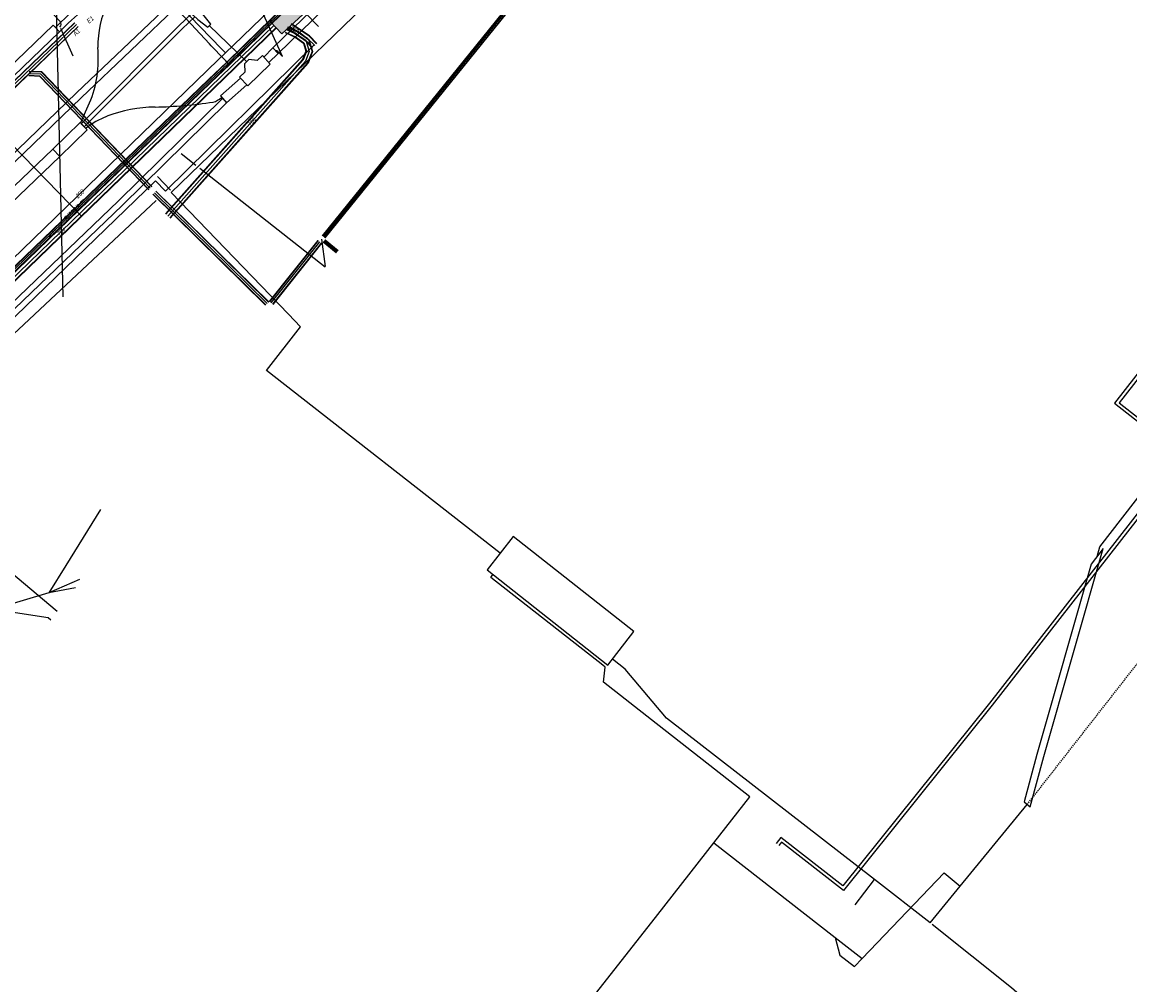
# Model space of a CAD drawing. Header units: metres. Extents: x 2695563 to 2696938, y 1260544 to 1262032.
# Tile 150 of 256: x 2696141 to 2696272, y 1261323 to 1261437. Entities that reach past the tile are written whole.
import ezdxf

# ---------------------------------------------------------------- set-up
doc = ezdxf.new("R2010")
doc.units = ezdxf.units.M
doc.linetypes.add('AUSGEZOGEN', pattern=[0])
doc.linetypes.add('STRICHLINIE2_S3', pattern=[0.25, 0.15, -0.1])
for name, color, linetype in [('AW_LK_Ein-Auslauftext', 24, 'AUSGEZOGEN'), ('AW_LK_Haltung', 24, 'AUSGEZOGEN'), ('EW_LK_Bauwerk_FL_Linie_Punkt', 1, 'AUSGEZOGEN'), ('EW_LK_Trasseabs', 1, 'AUSGEZOGEN'), ('EW_LK_Trasserand', 1, 'AUSGEZOGEN'), ('FM_LK_SW_BAUWERK', 94, 'AUSGEZOGEN'), ('FM_LK_SW_TRASSEKANTE', 94, 'AUSGEZOGEN'), ('FM_LK_SW_TRASSEKANTE_TEXT', 94, 'AUSGEZOGEN'), ('FW_LK_Leitung', 200, 'AUSGEZOGEN'), ('GA_LK_Leitung', 32, 'AUSGEZOGEN'), ('GA_LK_Leitung_Text', 32, 'AUSGEZOGEN'), ('WA_LK_Leitung', 171, 'AUSGEZOGEN'), ('WA_LK_Leitung_Text', 171, 'AUSGEZOGEN')]:
    doc.layers.add(name, color=color, linetype=linetype)
doc.styles.add('ARIAL', font='arial.ttf')
pattern_1 = [(0, (2703955, 1269100), (4050, 4050), [4050, -4050]), (90, (2703955, 1269100), (-4050, 4050), [4050, -4050])]
pattern_2 = [(0, (2708005, 1273150), (6075, 6075), [6075, -6075]), (90, (2708005, 1273150), (-6075, 6075), [6075, -6075])]

# ---------------------------------------------------------------- blocks, each defined once
blk = doc.blocks.new('COMPLEXOBJECT_1773')
at = {"layer": 'EW_LK_Trasserand', "color": 1, "linetype": 'AUSGEZOGEN', "transparency": 33554687}
blk.add_line((6102.49, 11383.43), (6103.34, 11382.57), dxfattribs=at)
for points in [[(6143.55, 11421.7), (6128.99, 11407.78), (6121.53, 11400.44), (6111.58, 11390.8)], [(6112.38, 11389.9), (6122.37, 11399.58), (6129.83, 11406.92), (6144.38, 11420.83), (6143.55, 11421.7)]]:
    blk.add_lwpolyline(points, dxfattribs=at)
for centre, radius, start, end in [((6042.89, 11466.65), 102.33, 305.8698, 312.162), ((6043.6, 11465.83), 102.45, 305.8606, 312.1729), ((6105.77, 11379.77), 4.92, 126.4114, 131.929), ((6104.77, 11381.12), 2.04, 124.746, 134.7828)]:
    blk.add_arc(centre, radius, start, end, dxfattribs=at)
blk = doc.blocks.new('COMPLEXOBJECT_1805')
at = {"layer": 'EW_LK_Trasserand', "color": 1, "linetype": 'AUSGEZOGEN', "transparency": 33554687}
blk.add_line((6121.1, 11385.9), (6121.64, 11385.45), dxfattribs=at)
blk.add_lwpolyline([(6128.26, 11392.5), (6132.87, 11396.86), (6139.09, 11402.88), (6151.76, 11415.04), (6164.14, 11427.21), (6163.65, 11427.71), (6151.28, 11415.54), (6138.6, 11403.38), (6132.38, 11397.37), (6127.77, 11393)], dxfattribs=at)
for centre, radius, start, end in [((6176.33, 11340.44), 71.56, 132.7355, 137.3489), ((6176.14, 11340.64), 70.58, 132.7198, 137.3652), ((6251.02, 11276.79), 169.66, 138.6288, 139.9754), ((6245.54, 11281.51), 161.72, 138.6053, 140.0067)]:
    blk.add_arc(centre, radius, start, end, dxfattribs=at)
blk = doc.blocks.new('COMPLEXOBJECT_1808')
at = {"layer": 'EW_LK_Trasserand', "color": 1, "linetype": 'AUSGEZOGEN', "transparency": 33554687}
blk.add_line((6143.88, 11436.09), (6144.36, 11435.59), dxfattribs=at)
blk.add_lwpolyline([(6150.4, 11440.5), (6151.31, 11441.06), (6150.95, 11441.65), (6150, 11441.07)], dxfattribs=at)
for centre, radius, start, end in [((6167.36, 11413.49), 32.59, 122.1936, 136.097), ((6167.55, 11413.23), 32.21, 122.1684, 136.0478)]:
    blk.add_arc(centre, radius, start, end, dxfattribs=at)
blk = doc.blocks.new('COMPLEXOBJECT_2170')
at = {"layer": 'EW_LK_Trasseabs', "color": 1, "linetype": 'AUSGEZOGEN', "transparency": 33554687}
for p, q in [((6143.7, 11438.18), (6143.98, 11438.55)), ((6144.42, 11436.81), (6143.74, 11437.56))]:
    blk.add_line(p, q, dxfattribs=at)
for centre, radius, start, end in [((6144.07, 11437.89), 0.465, 142.1062, 225.3244), ((6144.03, 11436.47), 0.52, 317.6174, 41.3934)]:
    blk.add_arc(centre, radius, start, end, dxfattribs=at)
blk = doc.blocks.new('COMPLEXOBJECT_2249')
at = {"layer": 'EW_LK_Trasseabs', "color": 1, "linetype": 'AUSGEZOGEN', "transparency": 33554687}
blk.add_line((6170.76, 11432.67), (6170.19, 11433.27), dxfattribs=at)
blk.add_arc((6169.99, 11433.07), 0.282, 44.6158, 103.6068, dxfattribs=at)
blk = doc.blocks.new('COMPLEXOBJECT_2555')
at = {"layer": 'EW_LK_Trasseabs', "color": 1, "linetype": 'AUSGEZOGEN', "transparency": 33554687}
for centre, radius, start, end in [((6162.05, 11429.33), 2.11, 283.3179, 314.3481), ((6155.92, 11410.03), 16.66, 90.8587, 110.9168), ((6154.79, 11477.1), 50.42, 270.9976, 278.8375), ((6153.48, 11416.55), 9.69, 111.2028, 128.3362)]:
    blk.add_arc(centre, radius, start, end, dxfattribs=at)
blk = doc.blocks.new('COMPLEXOBJECT_2556')
at = {"layer": 'EW_LK_Trasseabs', "color": 1, "linetype": 'AUSGEZOGEN', "transparency": 33554687}
for centre, radius, start, end in [((6133.25, 11432.42), 15.7, 352.4045, 4.7854), ((6135.7, 11432.35), 13.26, 337.0176, 351.3016)]:
    blk.add_arc(centre, radius, start, end, dxfattribs=at)
blk = doc.blocks.new('COMPLEXOBJECT_2557')
at = {"layer": 'EW_LK_Trasseabs', "color": 1, "linetype": 'AUSGEZOGEN', "transparency": 33554687}
blk.add_line((6151.33, 11441.04), (6151.18, 11441.28), dxfattribs=at)
for centre, radius, start, end in [((6155.81, 11436.8), 6.17, 136.5951, 158.7332), ((6161.25, 11433.8), 12.36, 154.9102, 180.3338)]:
    blk.add_arc(centre, radius, start, end, dxfattribs=at)

msp = doc.modelspace()

# ---------------------------------------------------------------- hatches: boundary and pattern name
at = {"layer": 'EW_LK_Bauwerk_FL_Linie_Punkt', "lineweight": 18, "transparency": 33554687}
h = msp.add_hatch(dxfattribs=at)
h.set_pattern_fill('MUSTER', color=1, scale=4050, style=0, pattern_type=2)
h.set_pattern_definition(pattern_1)
h.paths.add_polyline_path([(2696167.61, 1261429), (2696170.27, 1261431.57), (2696169.33, 1261432.61), (2696168.7, 1261432.02), (2696167.74, 1261432.11), (2696167.22, 1261431.61), (2696167.27, 1261430.64), (2696166.62, 1261430.04)], flags=0)
h = msp.add_hatch(dxfattribs=at)
h.set_pattern_fill('MUSTER', color=1, scale=4050, style=0, pattern_type=2)
h.set_pattern_definition(pattern_1)
h.paths.add_polyline_path([(2696210.2, 1261360.51), (2696213.27, 1261364.47), (2696199.01, 1261375.73), (2696195.94, 1261371.77)], flags=0)
at = {"layer": 'EW_LK_Trasserand', "lineweight": 18, "transparency": 33554687}
h = msp.add_hatch(dxfattribs=at)
h.set_pattern_fill('MUSTER', color=1, scale=6075, style=0, pattern_type=2)
h.set_pattern_definition(pattern_2)
h.paths.add_polyline_path([(2696208.77, 1261470.18), (2696189.62, 1261451.94), (2696170.58, 1261433.48), (2696171.2, 1261432.84), (2696190.23, 1261451.3), (2696209.38, 1261469.55)], flags=0)
h = msp.add_hatch(dxfattribs=at)
h.set_pattern_fill('MUSTER', color=1, scale=6075, style=0, pattern_type=2)
h.set_pattern_definition(pattern_2)
h.paths.add_polyline_path([(2696145.33, 1261435.4), (2696145.51, 1261435.58), (2696145.69, 1261435.76), (2696145.86, 1261435.94), (2696146.04, 1261436.11), (2696146.22, 1261436.29), (2696146.41, 1261436.46), (2696146.59, 1261436.63), (2696146.78, 1261436.81), (2696146.96, 1261436.97), (2696147.15, 1261437.14), (2696147.34, 1261437.31), (2696147.53, 1261437.47), (2696147.72, 1261437.64), (2696147.91, 1261437.8), (2696148.11, 1261437.96), (2696148.3, 1261438.12), (2696148.5, 1261438.27), (2696148.7, 1261438.43), (2696148.9, 1261438.58), (2696149.1, 1261438.74), (2696149.3, 1261438.89), (2696149.5, 1261439.04), (2696149.7, 1261439.19), (2696149.91, 1261439.33), (2696150.11, 1261439.48), (2696150.32, 1261439.62), (2696150.53, 1261439.76), (2696150.74, 1261439.9), (2696150.95, 1261440.04), (2696151.16, 1261440.18), (2696151.37, 1261440.31), (2696152.28, 1261440.87), (2696151.92, 1261441.46), (2696150.97, 1261440.88), (2696150.75, 1261440.75), (2696150.54, 1261440.61), (2696150.33, 1261440.47), (2696150.11, 1261440.32), (2696149.9, 1261440.18), (2696149.69, 1261440.04), (2696149.48, 1261439.89), (2696149.28, 1261439.74), (2696149.07, 1261439.59), (2696148.86, 1261439.44), (2696148.66, 1261439.29), (2696148.46, 1261439.13), (2696148.26, 1261438.98), (2696148.06, 1261438.82), (2696147.86, 1261438.66), (2696147.66, 1261438.5), (2696147.46, 1261438.33), (2696147.27, 1261438.17), (2696147.07, 1261438), (2696146.88, 1261437.84), (2696146.69, 1261437.67), (2696146.5, 1261437.5), (2696146.31, 1261437.33), (2696146.12, 1261437.15), (2696145.94, 1261436.98), (2696145.75, 1261436.8), (2696145.57, 1261436.63), (2696145.39, 1261436.45), (2696145.21, 1261436.27), (2696145.03, 1261436.09), (2696144.85, 1261435.9)], flags=0)
h = msp.add_hatch(dxfattribs=at)
h.set_pattern_fill('MUSTER', color=1, scale=6075, style=0, pattern_type=2)
h.set_pattern_definition(pattern_2)
h.paths.add_polyline_path([(2696158.42, 1261440.22), (2696159.38, 1261439.03), (2696161.68, 1261436.83), (2696162.88, 1261435.94), (2696163.22, 1261436.3), (2696162.28, 1261437.47), (2696159.99, 1261439.67), (2696158.77, 1261440.57)], flags=0)
h = msp.add_hatch(dxfattribs=at)
h.set_pattern_fill('MUSTER', color=1, scale=6075, style=0, pattern_type=2)
h.set_pattern_definition(pattern_2)
h.paths.add_polyline_path([(2696100.63, 1261382.05), (2696147.9, 1261427.59), (2696159.64, 1261438.78), (2696159.38, 1261439.03), (2696159.1, 1261439.38), (2696147.35, 1261428.17), (2696100.08, 1261382.62)], flags=0)
h = msp.add_hatch(dxfattribs=at)
h.set_pattern_fill('MUSTER', color=1, scale=6075, style=0, pattern_type=2)
h.set_pattern_definition(pattern_2)
h.paths.add_polyline_path([(2696148.26, 1261424.14), (2696159.86, 1261435.74), (2696161.34, 1261437.16), (2696160.95, 1261437.53), (2696159.48, 1261436.13), (2696147.88, 1261424.53)], flags=0)
h = msp.add_hatch(dxfattribs=at)
h.set_pattern_fill('MUSTER', color=1, scale=6075, style=0, pattern_type=2)
h.set_pattern_definition(pattern_2)
h.paths.add_polyline_path([(2696096.5, 1261388.2), (2696104.83, 1261396.42), (2696111.2, 1261402.58), (2696124.71, 1261415.55), (2696145.33, 1261435.4), (2696144.57, 1261436.19), (2696123.94, 1261416.35), (2696110.44, 1261403.37), (2696104.06, 1261397.2), (2696095.82, 1261388.94)], flags=0)
h = msp.add_hatch(dxfattribs=at)
h.set_pattern_fill('MUSTER', color=1, scale=6075, style=0, pattern_type=2)
h.set_pattern_definition(pattern_2)
h.paths.add_polyline_path([(2696170.1, 1261431.78), (2696171.2, 1261432.84), (2696170.58, 1261433.48), (2696169.49, 1261432.41)], flags=0)
h = msp.add_hatch(dxfattribs=at)
h.set_pattern_fill('MUSTER', color=1, scale=6075, style=0, pattern_type=2)
h.set_pattern_definition(pattern_2)
h.paths.add_polyline_path([(2696165.08, 1261427), (2696167.49, 1261429.13), (2696166.74, 1261429.91), (2696164.37, 1261427.81)], flags=0)
h = msp.add_hatch(dxfattribs=at)
h.set_pattern_fill('MUSTER', color=1, scale=6075, style=0, pattern_type=2)
h.set_pattern_definition(pattern_2)
h.paths.add_polyline_path([(2696122.61, 1261385.26), (2696122.69, 1261385.36), (2696122.77, 1261385.45), (2696122.85, 1261385.55), (2696122.94, 1261385.65), (2696123.02, 1261385.75), (2696123.1, 1261385.84), (2696123.18, 1261385.94), (2696123.27, 1261386.04), (2696123.35, 1261386.14), (2696123.43, 1261386.23), (2696123.51, 1261386.33), (2696123.6, 1261386.43), (2696123.68, 1261386.52), (2696123.76, 1261386.62), (2696123.85, 1261386.72), (2696123.93, 1261386.81), (2696124.01, 1261386.91), (2696124.1, 1261387.01), (2696124.18, 1261387.1), (2696124.26, 1261387.2), (2696124.35, 1261387.3), (2696124.43, 1261387.39), (2696124.51, 1261387.49), (2696124.6, 1261387.59), (2696124.68, 1261387.68), (2696124.77, 1261387.78), (2696124.85, 1261387.87), (2696124.93, 1261387.97), (2696125.02, 1261388.07), (2696125.1, 1261388.16), (2696125.19, 1261388.26), (2696125.31, 1261388.39), (2696125.44, 1261388.53), (2696125.56, 1261388.66), (2696125.69, 1261388.8), (2696125.82, 1261388.93), (2696125.94, 1261389.07), (2696126.07, 1261389.2), (2696126.2, 1261389.33), (2696126.33, 1261389.47), (2696126.45, 1261389.6), (2696126.58, 1261389.73), (2696126.71, 1261389.86), (2696126.84, 1261389.99), (2696126.97, 1261390.13), (2696127.1, 1261390.26), (2696127.23, 1261390.39), (2696127.36, 1261390.52), (2696127.49, 1261390.65), (2696127.62, 1261390.78), (2696127.76, 1261390.91), (2696127.89, 1261391.04), (2696128.02, 1261391.16), (2696128.15, 1261391.29), (2696128.29, 1261391.42), (2696128.42, 1261391.55), (2696128.55, 1261391.67), (2696128.69, 1261391.8), (2696128.82, 1261391.93), (2696128.96, 1261392.05), (2696129.09, 1261392.18), (2696129.23, 1261392.3), (2696133.84, 1261396.67), (2696140.06, 1261402.69), (2696152.73, 1261414.85), (2696165.11, 1261427.02), (2696164.62, 1261427.52), (2696152.25, 1261415.35), (2696139.57, 1261403.19), (2696133.35, 1261397.18), (2696128.74, 1261392.81), (2696128.6, 1261392.68), (2696128.47, 1261392.55), (2696128.33, 1261392.43), (2696128.2, 1261392.3), (2696128.06, 1261392.17), (2696127.93, 1261392.04), (2696127.79, 1261391.92), (2696127.66, 1261391.79), (2696127.52, 1261391.66), (2696127.39, 1261391.53), (2696127.26, 1261391.4), (2696127.13, 1261391.27), (2696126.99, 1261391.14), (2696126.86, 1261391.01), (2696126.73, 1261390.88), (2696126.6, 1261390.74), (2696126.47, 1261390.61), (2696126.34, 1261390.48), (2696126.21, 1261390.35), (2696126.08, 1261390.21), (2696125.95, 1261390.08), (2696125.82, 1261389.95), (2696125.69, 1261389.81), (2696125.56, 1261389.68), (2696125.43, 1261389.55), (2696125.3, 1261389.41), (2696125.18, 1261389.28), (2696125.05, 1261389.14), (2696124.92, 1261389), (2696124.8, 1261388.87), (2696124.67, 1261388.73), (2696124.59, 1261388.63), (2696124.5, 1261388.54), (2696124.42, 1261388.44), (2696124.33, 1261388.34), (2696124.25, 1261388.25), (2696124.16, 1261388.15), (2696124.08, 1261388.05), (2696123.99, 1261387.96), (2696123.91, 1261387.86), (2696123.82, 1261387.76), (2696123.74, 1261387.67), (2696123.66, 1261387.57), (2696123.57, 1261387.47), (2696123.49, 1261387.37), (2696123.4, 1261387.28), (2696123.32, 1261387.18), (2696123.24, 1261387.08), (2696123.15, 1261386.98), (2696123.07, 1261386.89), (2696122.98, 1261386.79), (2696122.9, 1261386.69), (2696122.82, 1261386.59), (2696122.73, 1261386.49), (2696122.65, 1261386.4), (2696122.57, 1261386.3), (2696122.48, 1261386.2), (2696122.4, 1261386.1), (2696122.32, 1261386), (2696122.24, 1261385.9), (2696122.15, 1261385.81), (2696122.07, 1261385.71)], flags=0)
h = msp.add_hatch(dxfattribs=at)
h.set_pattern_fill('MUSTER', color=1, scale=6075, style=0, pattern_type=2)
h.set_pattern_definition(pattern_2)
h.paths.add_polyline_path([(2696145.35, 1261420.64), (2696148.61, 1261423.79), (2696147.78, 1261424.65), (2696144.52, 1261421.51)], flags=0)
h = msp.add_hatch(dxfattribs=at)
h.set_pattern_fill('MUSTER', color=1, scale=6075, style=0, pattern_type=2)
h.set_pattern_definition(pattern_2)
h.paths.add_polyline_path([(2696144.52, 1261421.51), (2696129.96, 1261407.59), (2696122.5, 1261400.25), (2696112.55, 1261390.61), (2696112.28, 1261390.37), (2696112.01, 1261390.12), (2696111.74, 1261389.88), (2696111.47, 1261389.64), (2696111.2, 1261389.4), (2696110.92, 1261389.17), (2696110.65, 1261388.93), (2696110.37, 1261388.69), (2696110.1, 1261388.46), (2696109.82, 1261388.22), (2696109.54, 1261387.99), (2696109.26, 1261387.76), (2696108.99, 1261387.53), (2696108.71, 1261387.3), (2696108.42, 1261387.07), (2696108.14, 1261386.84), (2696107.86, 1261386.61), (2696107.58, 1261386.39), (2696107.29, 1261386.16), (2696107.01, 1261385.94), (2696106.72, 1261385.71), (2696106.44, 1261385.49), (2696106.15, 1261385.27), (2696105.86, 1261385.05), (2696105.57, 1261384.83), (2696105.28, 1261384.61), (2696104.99, 1261384.4), (2696104.7, 1261384.18), (2696104.41, 1261383.96), (2696104.12, 1261383.75), (2696103.82, 1261383.54), (2696103.81, 1261383.53), (2696103.8, 1261383.52), (2696103.79, 1261383.51), (2696103.77, 1261383.5), (2696103.76, 1261383.49), (2696103.75, 1261383.48), (2696103.74, 1261383.47), (2696103.73, 1261383.46), (2696103.71, 1261383.45), (2696103.7, 1261383.45), (2696103.69, 1261383.44), (2696103.68, 1261383.43), (2696103.67, 1261383.42), (2696103.65, 1261383.41), (2696103.64, 1261383.4), (2696103.63, 1261383.39), (2696103.62, 1261383.38), (2696103.61, 1261383.37), (2696103.59, 1261383.36), (2696103.58, 1261383.35), (2696103.57, 1261383.34), (2696103.56, 1261383.33), (2696103.55, 1261383.32), (2696103.54, 1261383.31), (2696103.52, 1261383.3), (2696103.51, 1261383.29), (2696103.5, 1261383.28), (2696103.49, 1261383.27), (2696103.48, 1261383.26), (2696103.47, 1261383.25), (2696103.46, 1261383.24), (2696104.31, 1261382.38), (2696104.32, 1261382.39), (2696104.32, 1261382.4), (2696104.33, 1261382.41), (2696104.34, 1261382.41), (2696104.35, 1261382.42), (2696104.36, 1261382.43), (2696104.37, 1261382.44), (2696104.37, 1261382.44), (2696104.38, 1261382.45), (2696104.39, 1261382.46), (2696104.4, 1261382.47), (2696104.41, 1261382.47), (2696104.42, 1261382.48), (2696104.43, 1261382.49), (2696104.44, 1261382.5), (2696104.44, 1261382.5), (2696104.45, 1261382.51), (2696104.46, 1261382.52), (2696104.47, 1261382.53), (2696104.48, 1261382.53), (2696104.49, 1261382.54), (2696104.5, 1261382.55), (2696104.51, 1261382.55), (2696104.52, 1261382.56), (2696104.53, 1261382.57), (2696104.54, 1261382.58), (2696104.54, 1261382.58), (2696104.55, 1261382.59), (2696104.56, 1261382.6), (2696104.57, 1261382.6), (2696104.58, 1261382.61), (2696104.88, 1261382.82), (2696105.17, 1261383.04), (2696105.46, 1261383.25), (2696105.76, 1261383.47), (2696106.05, 1261383.69), (2696106.34, 1261383.91), (2696106.63, 1261384.13), (2696106.92, 1261384.35), (2696107.21, 1261384.57), (2696107.49, 1261384.79), (2696107.78, 1261385.02), (2696108.07, 1261385.24), (2696108.35, 1261385.47), (2696108.64, 1261385.7), (2696108.92, 1261385.92), (2696109.2, 1261386.15), (2696109.49, 1261386.38), (2696109.77, 1261386.62), (2696110.05, 1261386.85), (2696110.33, 1261387.08), (2696110.61, 1261387.32), (2696110.88, 1261387.55), (2696111.16, 1261387.79), (2696111.44, 1261388.02), (2696111.71, 1261388.26), (2696111.99, 1261388.5), (2696112.26, 1261388.74), (2696112.53, 1261388.98), (2696112.81, 1261389.22), (2696113.08, 1261389.47), (2696113.35, 1261389.71), (2696123.34, 1261399.39), (2696130.8, 1261406.73), (2696145.35, 1261420.64)], flags=0)
h = msp.add_hatch(dxfattribs=at)
h.set_pattern_fill('MUSTER', color=1, scale=6075, style=0, pattern_type=2)
h.set_pattern_definition(pattern_2)
h.paths.add_polyline_path([(2696260.19, 1261343.75), (2696261.8, 1261349.69), (2696268.83, 1261374.28), (2696267.4, 1261372.44), (2696260.98, 1261349.92), (2696259.46, 1261344.34)], flags=0)
at = {"layer": 'FM_LK_SW_BAUWERK', "transparency": 33554687}
msp.add_hatch(color=7, dxfattribs=at).paths.add_polyline_path([(2696173.29, 1261439.34), (2696170.28, 1261436.56), (2696171.62, 1261435.14), (2696174.63, 1261437.92)])

# ---------------------------------------------------------------- linework, layer by layer
at = {"layer": 'AW_LK_Haltung', "linetype": 'AUSGEZOGEN', "transparency": 33554687}
for p, q in [((2696202.45, 1261443.48), (2696176.42, 1261411.27)), ((2696202.46, 1261443.47), (2696176.44, 1261411.25)), ((2696202.48, 1261443.45), (2696176.46, 1261411.24)), ((2696202.72, 1261443.26), (2696176.69, 1261411.05)), ((2696202.74, 1261443.25), (2696176.71, 1261411.03)), ((2696202.75, 1261443.23), (2696176.73, 1261411.02)), ((2696147.1, 1261436.47), (2696094.55, 1261386.07)), ((2696147.12, 1261436.45), (2696094.56, 1261386.06)), ((2696147.13, 1261436.44), (2696094.58, 1261386.04)), ((2696147.52, 1261436.04), (2696094.96, 1261385.64)), ((2696147.53, 1261436.02), (2696094.98, 1261385.63)), ((2696147.55, 1261436.01), (2696094.99, 1261385.61)), ((2696143, 1261430.14), (2696141.7, 1261430.19)), ((2696142.99, 1261430.12), (2696141.7, 1261430.17)), ((2696143.01, 1261430.16), (2696141.71, 1261430.21)), ((2696143.23, 1261430.66), (2696141.72, 1261430.7)), ((2696143.22, 1261430.64), (2696141.72, 1261430.68)), ((2696143.21, 1261430.62), (2696141.72, 1261430.66)), ((2696155.88, 1261416.71), (2696142.99, 1261430.12)), ((2696155.89, 1261416.72), (2696143, 1261430.14)), ((2696155.91, 1261416.74), (2696143.01, 1261430.16)), ((2696156.24, 1261417.06), (2696143.21, 1261430.62)), ((2696156.25, 1261417.07), (2696143.22, 1261430.64)), ((2696156.27, 1261417.09), (2696143.23, 1261430.66)), ((2696169.72, 1261403.07), (2696156.36, 1261416.18)), ((2696169.73, 1261403.09), (2696156.37, 1261416.19)), ((2696169.75, 1261403.1), (2696156.39, 1261416.21)), ((2696170.07, 1261403.43), (2696156.71, 1261416.54)), ((2696170.08, 1261403.44), (2696156.72, 1261416.55)), ((2696170.1, 1261403.46), (2696156.74, 1261416.56)), ((2696175.89, 1261410.72), (2696170.14, 1261403.5)), ((2696175.91, 1261410.71), (2696170.16, 1261403.48)), ((2696175.93, 1261410.7), (2696170.18, 1261403.47)), ((2696176.29, 1261410.41), (2696170.53, 1261403.19)), ((2696176.3, 1261410.4), (2696170.55, 1261403.17)), ((2696176.32, 1261410.39), (2696170.57, 1261403.16)), ((2696178.08, 1261409.25), (2696176.54, 1261410.51)), ((2696178.09, 1261409.26), (2696176.55, 1261410.52)), ((2696178.1, 1261409.28), (2696176.56, 1261410.54)), ((2696178.27, 1261409.48), (2696176.73, 1261410.74)), ((2696178.28, 1261409.5), (2696176.74, 1261410.76)), ((2696178.29, 1261409.51), (2696176.75, 1261410.77))]:
    msp.add_line(p, q, dxfattribs=at)
at = {"layer": 'AW_LK_Haltung', "color": 255, "transparency": 33554687}
for p, q in [((2696202.6, 1261443.36), (2696176.58, 1261411.14)), ((2696147.32, 1261436.24), (2696094.77, 1261385.84)), ((2696143.11, 1261430.39), (2696141.71, 1261430.44)), ((2696156.07, 1261416.9), (2696143.11, 1261430.39)), ((2696169.91, 1261403.26), (2696156.55, 1261416.37)), ((2696176.11, 1261410.55), (2696170.35, 1261403.33)), ((2696178.19, 1261409.38), (2696176.65, 1261410.64))]:
    msp.add_line(p, q, dxfattribs=at)
at = {"layer": 'AW_LK_Haltung', "color": 24, "linetype": 'AUSGEZOGEN', "transparency": 33554687}
for p, q in [((2696137.15, 1261397.09), (2696156.77, 1261415.46)), ((2696176.81, 1261407.63), (2696176.35, 1261410.87)), ((2696150.19, 1261378.91), (2696146.06, 1261372.29)), ((2696146.06, 1261372.29), (2696144.06, 1261369.06)), ((2696147.7, 1261370.62), (2696144.06, 1261369.06)), ((2696147.23, 1261369.63), (2696144.07, 1261369.07)), ((2696144.06, 1261369.06), (2696137.5, 1261367.08))]:
    msp.add_line(p, q, dxfattribs=at)
for points in [[(2696147.98, 1261413.56), (2696136.83, 1261424.95), (2696136, 1261424.96)], [(2696144.29, 1261365.84), (2696143.97, 1261366.1), (2696137.5, 1261367.08)]]:
    msp.add_lwpolyline(points, dxfattribs=at)
at = {"layer": 'EW_LK_Bauwerk_FL_Linie_Punkt', "color": 1, "linetype": 'AUSGEZOGEN', "transparency": 33554687}
msp.add_line((2696145.37, 1261419.49), (2696145.71, 1261404.05), dxfattribs=at)
for points in [[(2696167.61, 1261429), (2696170.27, 1261431.57), (2696169.33, 1261432.61), (2696168.7, 1261432.02), (2696167.74, 1261432.11), (2696167.22, 1261431.61), (2696167.27, 1261430.64), (2696166.62, 1261430.04), (2696167.61, 1261429)], [(2696210.2, 1261360.51), (2696213.27, 1261364.47), (2696199.01, 1261375.73), (2696195.94, 1261371.77), (2696210.2, 1261360.51)]]:
    msp.add_lwpolyline(points, close=True, dxfattribs=at)
at = {"layer": 'EW_LK_Trasseabs', "color": 1, "linetype": 'AUSGEZOGEN', "transparency": 33554687}
for p, q in [((2696171.73, 1261432.48), (2696167.71, 1261441.36)), ((2696144.95, 1261438.36), (2696145.37, 1261419.49)), ((2696146.96, 1261432.53), (2696145.49, 1261435.77)), ((2696167.48, 1261431.86), (2696163.05, 1261436.12)), ((2696147.82, 1261424.61), (2696148.88, 1261426.98)), ((2696161.47, 1261419.59), (2696159.74, 1261420.95)), ((2696158.48, 1261416.68), (2696156.94, 1261418.27)), ((2696176.77, 1261407.56), (2696161.93, 1261419.23)), ((2696251.9, 1261334.36), (2696259.83, 1261344.04)), ((2696222.76, 1261339.5), (2696237.12, 1261328.28)), ((2696240.29, 1261325.81), (2696249.99, 1261335.93)), ((2696249.99, 1261335.93), (2696251.9, 1261334.36)), ((2696239.46, 1261332.17), (2696241.77, 1261335.16)), ((2696248.35, 1261330.04), (2696251.9, 1261334.36)), ((2696237.12, 1261328.28), (2696240.29, 1261325.81)), ((2696239.39, 1261324.87), (2696240.29, 1261325.81))]:
    msp.add_line(p, q, dxfattribs=at)
for points in [[(2696172.43, 1261401.99), (2696158.52, 1261416.38), (2696193.67, 1261450.32), (2696196.43, 1261454.53), (2696254.06, 1261510.16)], [(2696197.48, 1261373.75), (2696169.82, 1261395.34), (2696173.85, 1261400.52), (2696172.43, 1261401.99)], [(2696268.1, 1261373.34), (2696268.42, 1261374.49), (2696276.57, 1261385)], [(2696145.06, 1261366.84), (2696138.81, 1261372.1), (2696138.08, 1261374.69), (2696137.28, 1261375.46)], [(2696209.6, 1261360.5), (2696196.35, 1261370.87), (2696196.62, 1261371.23)], [(2696215.38, 1261354.02), (2696209.7, 1261358.47), (2696209.88, 1261360.28), (2696209.6, 1261360.5)], [(2696248.35, 1261330.04), (2696241.77, 1261335.16), (2696217.16, 1261354.23), (2696212.25, 1261360.01), (2696210.74, 1261361.2)], [(2696222.76, 1261339.5), (2696226.99, 1261344.94), (2696215.38, 1261354.02)], [(2696177.37, 1261278.13), (2696189.27, 1261293.27), (2696187.51, 1261294.62), (2696216.11, 1261331), (2696222.76, 1261339.5)], [(2696317.95, 1261274.41), (2696313.93, 1261277.56), (2696304.5, 1261288.41), (2696289.53, 1261299.88), (2696288.86, 1261300.4), (2696279.47, 1261303.63), (2696257.97, 1261322.34), (2696248.6, 1261329.84)], [(2696237.12, 1261328.28), (2696237.67, 1261326.21), (2696239.39, 1261324.87)]]:
    msp.add_lwpolyline(points, dxfattribs=at)
at = {"layer": 'EW_LK_Trasseabs', "color": 1, "linetype": 'STRICHLINIE2_S3', "transparency": 33554687}
msp.add_lwpolyline([(2696259.83, 1261344.04), (2696277.48, 1261366.59), (2696278.82, 1261366.96)], dxfattribs=at)
at = {"layer": 'EW_LK_Trasserand', "color": 1, "linetype": 'AUSGEZOGEN', "transparency": 33554687}
for points in [[(2696208.77, 1261470.18), (2696189.62, 1261451.94), (2696170.58, 1261433.48), (2696171.2, 1261432.84), (2696190.23, 1261451.3), (2696209.38, 1261469.55), (2696208.77, 1261470.18)], [(2696158.42, 1261440.22), (2696159.38, 1261439.03), (2696161.68, 1261436.83), (2696162.88, 1261435.94), (2696163.22, 1261436.3), (2696162.28, 1261437.47), (2696159.99, 1261439.67), (2696158.77, 1261440.57), (2696158.42, 1261440.22)], [(2696100.63, 1261382.05), (2696147.9, 1261427.59), (2696159.64, 1261438.78), (2696159.38, 1261439.03), (2696159.1, 1261439.38), (2696147.35, 1261428.17), (2696100.08, 1261382.62), (2696100.63, 1261382.05)], [(2696148.26, 1261424.14), (2696159.86, 1261435.74), (2696161.34, 1261437.16), (2696160.95, 1261437.53), (2696159.48, 1261436.13), (2696147.88, 1261424.53), (2696148.26, 1261424.14)], [(2696096.5, 1261388.2), (2696104.83, 1261396.42), (2696111.2, 1261402.58), (2696124.71, 1261415.55), (2696145.33, 1261435.4), (2696144.57, 1261436.19), (2696123.94, 1261416.35), (2696110.44, 1261403.37), (2696104.06, 1261397.2), (2696095.82, 1261388.94), (2696096.5, 1261388.2)], [(2696170.1, 1261431.78), (2696171.2, 1261432.84), (2696170.58, 1261433.48), (2696169.49, 1261432.41), (2696170.1, 1261431.78)], [(2696165.08, 1261427), (2696167.49, 1261429.13), (2696166.74, 1261429.91), (2696164.37, 1261427.81), (2696165.08, 1261427)], [(2696145.35, 1261420.64), (2696148.61, 1261423.79), (2696147.78, 1261424.65), (2696144.52, 1261421.51), (2696145.35, 1261420.64)], [(2696260.19, 1261343.75), (2696261.8, 1261349.69), (2696268.83, 1261374.28), (2696267.4, 1261372.44), (2696260.98, 1261349.92), (2696259.46, 1261344.34), (2696260.19, 1261343.75)]]:
    msp.add_lwpolyline(points, close=True, dxfattribs=at)
at = {"layer": 'FM_LK_SW_BAUWERK', "color": 94, "transparency": 33554687}
msp.add_lwpolyline([(2696173.29, 1261439.34), (2696170.28, 1261436.56), (2696171.62, 1261435.14), (2696174.63, 1261437.92), (2696173.29, 1261439.34)], close=True, dxfattribs=at)
at = {"layer": 'FM_LK_SW_TRASSEKANTE', "color": 94, "linetype": 'AUSGEZOGEN', "transparency": 33554687}
msp.add_line((2696174.37, 1261437.68), (2696175.98, 1261436.03), dxfattribs=at)
at = {"layer": 'FM_LK_SW_TRASSEKANTE', "linetype": 'AUSGEZOGEN', "transparency": 33554687}
for p, q in [((2696125.69, 1261393.19), (2696170.41, 1261436.41)), ((2696125.71, 1261393.17), (2696170.43, 1261436.39)), ((2696125.73, 1261393.15), (2696170.45, 1261436.38)), ((2696126.21, 1261392.65), (2696170.93, 1261435.87)), ((2696126.23, 1261392.63), (2696170.95, 1261435.86)), ((2696126.25, 1261392.61), (2696170.97, 1261435.84)), ((2696172.01, 1261435.31), (2696173.22, 1261434.76)), ((2696172.03, 1261435.34), (2696173.24, 1261434.78)), ((2696172.04, 1261435.36), (2696173.25, 1261434.81)), ((2696172.3, 1261435.95), (2696173.58, 1261435.37)), ((2696172.31, 1261435.97), (2696173.59, 1261435.39)), ((2696172.33, 1261436), (2696173.61, 1261435.42)), ((2696174.44, 1261434.33), (2696172.34, 1261435.69)), ((2696174.45, 1261434.35), (2696172.36, 1261435.71)), ((2696174.47, 1261434.37), (2696172.38, 1261435.74)), ((2696174.88, 1261434.87), (2696172.73, 1261436.28)), ((2696174.9, 1261434.89), (2696172.74, 1261436.3)), ((2696174.92, 1261434.91), (2696172.76, 1261436.32)), ((2696173.58, 1261435.37), (2696174.79, 1261434.47)), ((2696173.59, 1261435.39), (2696174.81, 1261434.49)), ((2696173.61, 1261435.42), (2696174.84, 1261434.5)), ((2696173.22, 1261434.76), (2696174.19, 1261434.04)), ((2696173.24, 1261434.78), (2696174.21, 1261434.06)), ((2696173.25, 1261434.81), (2696174.24, 1261434.08)), ((2696174.19, 1261434.04), (2696174.48, 1261433.09)), ((2696174.21, 1261434.06), (2696174.51, 1261433.09)), ((2696174.24, 1261434.08), (2696174.54, 1261433.09)), ((2696175.24, 1261433.5), (2696174.44, 1261434.33)), ((2696175.26, 1261433.52), (2696174.45, 1261434.35)), ((2696175.28, 1261433.54), (2696174.47, 1261434.37)), ((2696174.79, 1261434.47), (2696175.23, 1261433.06)), ((2696174.81, 1261434.49), (2696175.26, 1261433.06)), ((2696174.84, 1261434.5), (2696175.28, 1261433.06)), ((2696175.75, 1261433.98), (2696174.88, 1261434.87)), ((2696175.77, 1261434), (2696174.9, 1261434.89)), ((2696175.79, 1261434.02), (2696174.92, 1261434.91)), ((2696174.48, 1261433.09), (2696174.09, 1261432.11)), ((2696174.51, 1261433.09), (2696174.11, 1261432.09)), ((2696174.54, 1261433.09), (2696174.14, 1261432.08)), ((2696175.23, 1261433.06), (2696174.69, 1261431.73)), ((2696175.26, 1261433.06), (2696174.72, 1261431.72)), ((2696175.28, 1261433.06), (2696174.74, 1261431.7)), ((2696174.09, 1261432.11), (2696157.85, 1261413.87)), ((2696174.11, 1261432.09), (2696157.87, 1261413.85)), ((2696174.14, 1261432.08), (2696157.89, 1261413.83)), ((2696174.69, 1261431.73), (2696158.37, 1261413.4)), ((2696174.72, 1261431.72), (2696158.39, 1261413.38)), ((2696174.74, 1261431.7), (2696158.41, 1261413.36))]:
    msp.add_line(p, q, dxfattribs=at)
at = {"layer": 'FM_LK_SW_TRASSEKANTE', "color": 255, "transparency": 33554687}
for p, q in [((2696125.97, 1261392.9), (2696170.69, 1261436.12)), ((2696172.17, 1261435.65), (2696173.41, 1261435.09)), ((2696174.68, 1261434.62), (2696172.55, 1261436.01)), ((2696173.41, 1261435.09), (2696174.51, 1261434.27)), ((2696174.51, 1261434.27), (2696174.88, 1261433.07)), ((2696175.52, 1261433.76), (2696174.68, 1261434.62)), ((2696174.88, 1261433.07), (2696174.42, 1261431.91)), ((2696174.42, 1261431.91), (2696158.13, 1261413.61))]:
    msp.add_line(p, q, dxfattribs=at)
at = {"layer": 'FM_LK_SW_TRASSEKANTE', "color": 94, "linetype": 'AUSGEZOGEN', "transparency": 33554687}
msp.add_lwpolyline([(2696175.51, 1261433.9), (2696157.86, 1261416.55), (2696156.68, 1261417.78), (2696128.29, 1261390.39), (2696129.61, 1261389.02), (2696132.74, 1261385.79), (2696125.97, 1261379.23), (2696110.2, 1261363.94)], dxfattribs=at)
at = {"layer": 'FW_LK_Leitung', "color": 200, "linetype": 'AUSGEZOGEN', "transparency": 33554687}
for points in [[(2696285.48, 1261411.08), (2696270.16, 1261391.47), (2696278.17, 1261385.21), (2696255.36, 1261356.01), (2696238.03, 1261334.4), (2696230.68, 1261340.12), (2696230.14, 1261339.43)], [(2696285.97, 1261411.21), (2696285.96, 1261411.04), (2696285.8, 1261410.83), (2696270.72, 1261391.53), (2696278.73, 1261385.27), (2696255.67, 1261355.76), (2696238.1, 1261333.84), (2696230.75, 1261339.56), (2696230.46, 1261339.19)]]:
    msp.add_lwpolyline(points, dxfattribs=at)
at = {"layer": 'GA_LK_Leitung', "linetype": 'AUSGEZOGEN', "transparency": 33554687}
for p, q in [((2696168.92, 1261435.52), (2696194.19, 1261460.05)), ((2696168.94, 1261435.5), (2696194.21, 1261460.03)), ((2696168.95, 1261435.48), (2696194.23, 1261460.02)), ((2696169.2, 1261435.23), (2696194.47, 1261459.76)), ((2696169.21, 1261435.21), (2696194.49, 1261459.75)), ((2696169.23, 1261435.19), (2696194.51, 1261459.73)), ((2696165.11, 1261431.82), (2696168.92, 1261435.52)), ((2696165.13, 1261431.8), (2696168.94, 1261435.5)), ((2696165.15, 1261431.79), (2696168.95, 1261435.48)), ((2696165.39, 1261431.53), (2696169.2, 1261435.23)), ((2696165.41, 1261431.52), (2696169.21, 1261435.21)), ((2696165.43, 1261431.5), (2696169.23, 1261435.19)), ((2696162.97, 1261429.75), (2696165.11, 1261431.82)), ((2696162.99, 1261429.73), (2696165.13, 1261431.8)), ((2696163.01, 1261429.71), (2696165.15, 1261431.79)), ((2696163.25, 1261429.46), (2696165.39, 1261431.53)), ((2696163.27, 1261429.45), (2696165.41, 1261431.52)), ((2696163.29, 1261429.43), (2696165.43, 1261431.5)), ((2696064.02, 1261334.64), (2696162.97, 1261429.75)), ((2696064.03, 1261334.62), (2696162.99, 1261429.73)), ((2696064.05, 1261334.6), (2696163.01, 1261429.71)), ((2696064.29, 1261334.35), (2696163.25, 1261429.46)), ((2696064.31, 1261334.33), (2696163.27, 1261429.45)), ((2696064.33, 1261334.32), (2696163.29, 1261429.43))]:
    msp.add_line(p, q, dxfattribs=at)
at = {"layer": 'GA_LK_Leitung', "color": 255, "linetype": 'AUSGEZOGEN', "transparency": 33554687}
for p, q in [((2696169.08, 1261435.35), (2696194.35, 1261459.89)), ((2696165.27, 1261431.66), (2696169.08, 1261435.35)), ((2696163.13, 1261429.59), (2696165.27, 1261431.66)), ((2696064.17, 1261334.48), (2696163.13, 1261429.59))]:
    msp.add_line(p, q, dxfattribs=at)
at = {"layer": 'GA_LK_Leitung', "color": 32, "linetype": 'AUSGEZOGEN', "transparency": 33554687}
msp.add_lwpolyline([(2696165.27, 1261431.66), (2696164.99, 1261431.96), (2696164.78, 1261432.18), (2696163.29, 1261433.75), (2696163.09, 1261433.97), (2696161.41, 1261435.75), (2696160.94, 1261436.24), (2696150.43, 1261447.36)], dxfattribs=at)
at = {"layer": 'WA_LK_Leitung', "color": 7, "linetype": 'AUSGEZOGEN', "transparency": 33554687}
for points in [[(2696241.21, 1261506.43), (2696240.53, 1261505.77), (2696204.42, 1261470.93), (2696165.92, 1261433.82), (2696164.95, 1261432.89)], [(2696164.95, 1261432.89), (2696164.48, 1261433.38), (2696155.73, 1261442.44), (2696153.63, 1261444.61), (2696153.3, 1261444.94)], [(2696164.95, 1261432.89), (2696164.09, 1261432.06), (2696129.4, 1261398.48), (2696112.14, 1261382.24), (2696109.33, 1261379.52)]]:
    msp.add_lwpolyline(points, dxfattribs=at)

# ---------------------------------------------------------------- block references
at = {"layer": 'EW_LK_Trasseabs', "color": 1, "linetype": 'AUSGEZOGEN', "lineweight": -3, "transparency": 33554687}
for name in ['COMPLEXOBJECT_2557', 'COMPLEXOBJECT_2170', 'COMPLEXOBJECT_2556', 'COMPLEXOBJECT_2249', 'COMPLEXOBJECT_2555']:
    msp.add_blockref(name, (2690000.97, 1249999.81), dxfattribs=at)
at = {"layer": 'EW_LK_Trasserand', "color": 1, "linetype": 'AUSGEZOGEN', "lineweight": -3, "transparency": 33554687}
for name in ['COMPLEXOBJECT_1808', 'COMPLEXOBJECT_1805', 'COMPLEXOBJECT_1773']:
    msp.add_blockref(name, (2690000.97, 1249999.81), dxfattribs=at)

# ---------------------------------------------------------------- texts
at = {"layer": 'AW_LK_Ein-Auslauftext', "color": 24, "transparency": 33554687, "char_height": 0.5571, "width": 0.8554, "attachment_point": 7, "style": 'ARIAL'}
for s, insert, rotation in [('\\A1;{\\fArial|i1|b0;\\H0.557054;\\W0.700000;\\C24;E1}\\P', (2696148.82, 1261436.35), 39.2094), ('\\A1;{\\fArial|i1|b0;\\H0.557054;\\W0.700000;\\C24;A1}\\P', (2696147.23, 1261434.85), 43.4349)]:
    msp.add_mtext(s, dxfattribs=dict(at, insert=insert, rotation=rotation))
at = {"layer": 'FM_LK_SW_TRASSEKANTE_TEXT', "color": 94, "transparency": 33554687, "char_height": 0.5064, "width": 1.2818, "attachment_point": 5, "style": 'ARIAL'}
for s, insert, rotation in [('\\W0.70; 700 ', (2696173.08, 1261435.65), 329.8284), ('\\W0.70; 700 ', (2696168.02, 1261424.72), 48.3201), ('\\W0.70; 750 ', (2696145.46, 1261411.73), 42.9084)]:
    msp.add_mtext(s, dxfattribs=dict(at, insert=insert, rotation=rotation))
at = {"layer": 'GA_LK_Leitung_Text', "color": 32, "transparency": 33554687, "char_height": 0.5583, "attachment_point": 5, "rotation": 43.8642, "style": 'ARIAL'}
for s, insert, width in [('\\A1;{\\fArial|i1|b0;\\H0.558250;\\W0.700000;\\C32;R(355/8.7)}\\P', (2696147.19, 1261414.26), 2.7882), ('\\A1;{\\fArial|i1|b0;\\H0.558250;\\W0.700000;\\C32;400}\\P', (2696144.4, 1261411.58), 1.1143)]:
    msp.add_mtext(s, dxfattribs=dict(at, insert=insert, width=width))
at = {"layer": 'WA_LK_Leitung_Text', "color": 7, "transparency": 33554687, "insert": (2696147.75, 1261416.24), "char_height": 0.5543, "width": 1.1063, "attachment_point": 5, "rotation": 44.0712, "style": 'ARIAL'}
msp.add_mtext('\\A1;{\\fArial|i1|b0;\\H0.554263;\\W0.700000;\\C7;250}\\P', dxfattribs=at)

doc.saveas('drawing.dxf')
